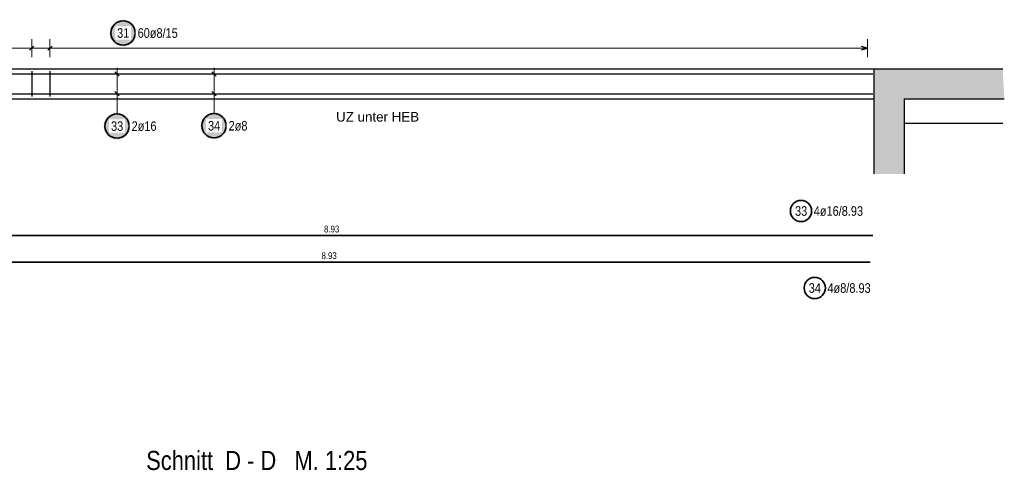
# Model space of a CAD drawing. Header units: millimetres. Extents: x -1.6 to 96.2, y -42.8 to 42.
# Tile 39 of 43: x 57.9 to 74.1, y 21 to 28.5. Entities that reach past the tile are written whole.
import ezdxf

# ---------------------------------------------------------------- set-up
doc = ezdxf.new("R2010")
doc.units = ezdxf.units.MM
doc.layers.add('Bewehrung', color=7, linetype='Continuous', lineweight=20)
doc.layers.add('Schraffuren', color=7, linetype='Continuous', lineweight=20)
doc.styles.add('Arial', font='arial.ttf')
doc.styles.add('Arial Narrow', font='ARIALN.TTF')

msp = doc.modelspace()

# ---------------------------------------------------------------- hatches: boundary and pattern name
at = {"layer": 'Schraffuren', "lineweight": 25, "true_color": 0xffffff}
for points in [[(59.823178, 28.253522), (59.823044, 28.2612), (59.822642, 28.268868), (59.821973, 28.276518), (59.821037, 28.28414), (59.819836, 28.291725), (59.818371, 28.299263), (59.816643, 28.306745), (59.814656, 28.314162), (59.81241, 28.321506), (59.80991, 28.328766), (59.807159, 28.335935), (59.804158, 28.343004), (59.800913, 28.349964), (59.797427, 28.356806), (59.793704, 28.363522), (59.789749, 28.370104), (59.785566, 28.376544), (59.781162, 28.382835), (59.77654, 28.388968), (59.771708, 28.394935), (59.76667, 28.400731), (59.761433, 28.406347), (59.756003, 28.411777), (59.750387, 28.417014), (59.744591, 28.422052), (59.738624, 28.426884), (59.732491, 28.431506), (59.7262, 28.43591), (59.71976, 28.440093), (59.713178, 28.444048), (59.706462, 28.44777), (59.69962, 28.451257), (59.69266, 28.454502), (59.685592, 28.457502), (59.678422, 28.460254), (59.671162, 28.462754), (59.663818, 28.465), (59.656401, 28.466987), (59.648919, 28.468714), (59.641381, 28.47018), (59.633796, 28.471381), (59.626174, 28.472317), (59.618524, 28.472986), (59.610856, 28.473388), (59.603178, 28.473522), (59.5955, 28.473388), (59.587832, 28.472986), (59.580182, 28.472317), (59.57256, 28.471381), (59.564975, 28.47018), (59.557437, 28.468714), (59.549955, 28.466987), (59.542538, 28.465), (59.535194, 28.462754), (59.527934, 28.460254), (59.520765, 28.457502), (59.513696, 28.454502), (59.506736, 28.451257), (59.499894, 28.44777), (59.493178, 28.444048), (59.486596, 28.440093), (59.480156, 28.43591), (59.473865, 28.431506), (59.467733, 28.426884), (59.461765, 28.422052), (59.455969, 28.417014), (59.450353, 28.411777), (59.444923, 28.406347), (59.439686, 28.400731), (59.434648, 28.394935), (59.429816, 28.388968), (59.425194, 28.382835), (59.42079, 28.376544), (59.416607, 28.370104), (59.412652, 28.363522), (59.40893, 28.356806), (59.405443, 28.349964), (59.402198, 28.343004), (59.399198, 28.335935), (59.396446, 28.328766), (59.393946, 28.321506), (59.3917, 28.314162), (59.389713, 28.306745), (59.387986, 28.299263), (59.38652, 28.291725), (59.385319, 28.28414), (59.384383, 28.276518), (59.383714, 28.268868), (59.383312, 28.2612), (59.383178, 28.253522), (59.383312, 28.245844), (59.383714, 28.238176), (59.384383, 28.230526), (59.385319, 28.222904), (59.38652, 28.215319), (59.387986, 28.207781), (59.389713, 28.200299), (59.3917, 28.192882), (59.393946, 28.185538), (59.396446, 28.178278), (59.399198, 28.171109), (59.402198, 28.16404), (59.405443, 28.15708), (59.40893, 28.150238), (59.412652, 28.143522), (59.416607, 28.13694), (59.42079, 28.1305), (59.425194, 28.124209), (59.429816, 28.118076), (59.434648, 28.112109), (59.439686, 28.106313), (59.444923, 28.100697), (59.450353, 28.095267), (59.455969, 28.09003), (59.461765, 28.084992), (59.467733, 28.08016), (59.473865, 28.075538), (59.480156, 28.071134), (59.486596, 28.066951), (59.493178, 28.062996), (59.499894, 28.059274), (59.506736, 28.055787), (59.513696, 28.052542), (59.520765, 28.049542), (59.527934, 28.04679), (59.535194, 28.04429), (59.542538, 28.042044), (59.549955, 28.040057), (59.557437, 28.03833), (59.564975, 28.036864), (59.57256, 28.035663), (59.580182, 28.034727), (59.587832, 28.034058), (59.5955, 28.033656), (59.603178, 28.033522), (59.610856, 28.033656), (59.618524, 28.034058), (59.626174, 28.034727), (59.633796, 28.035663), (59.641381, 28.036864), (59.648919, 28.03833), (59.656401, 28.040057), (59.663818, 28.042044), (59.671162, 28.04429), (59.678422, 28.04679), (59.685592, 28.049542), (59.69266, 28.052542), (59.69962, 28.055787), (59.706462, 28.059274), (59.713178, 28.062996), (59.71976, 28.066951), (59.7262, 28.071134), (59.732491, 28.075538), (59.738624, 28.08016), (59.744591, 28.084992), (59.750387, 28.09003), (59.756003, 28.095267), (59.761433, 28.100697), (59.76667, 28.106313), (59.771708, 28.112109), (59.77654, 28.118076), (59.781162, 28.124209), (59.785566, 28.1305), (59.789749, 28.13694), (59.793704, 28.143522), (59.797427, 28.150238), (59.800913, 28.15708), (59.804158, 28.16404), (59.807159, 28.171109), (59.80991, 28.178278), (59.81241, 28.185538), (59.814656, 28.192882), (59.816643, 28.200299), (59.818371, 28.207781), (59.819836, 28.215319), (59.821037, 28.222904), (59.821973, 28.230526), (59.822642, 28.238176)], [(59.723701, 26.717587), (59.723567, 26.725265), (59.723166, 26.732934), (59.722496, 26.740583), (59.72156, 26.748205), (59.720359, 26.75579), (59.718894, 26.763328), (59.717166, 26.77081), (59.715179, 26.778227), (59.712934, 26.785571), (59.710434, 26.792832), (59.707682, 26.800001), (59.704681, 26.807069), (59.701436, 26.814029), (59.69795, 26.820871), (59.694227, 26.827587), (59.690272, 26.834169), (59.68609, 26.84061), (59.681685, 26.8469), (59.677064, 26.853033), (59.672231, 26.859), (59.667193, 26.864796), (59.661956, 26.870412), (59.656526, 26.875842), (59.65091, 26.881079), (59.645115, 26.886117), (59.639147, 26.89095), (59.633014, 26.895571), (59.626724, 26.899975), (59.620284, 26.904158), (59.613701, 26.908113), (59.606985, 26.911836), (59.600143, 26.915322), (59.593183, 26.918567), (59.586115, 26.921568), (59.578946, 26.92432), (59.571685, 26.92682), (59.564342, 26.929065), (59.556924, 26.931052), (59.549442, 26.93278), (59.541904, 26.934245), (59.53432, 26.935446), (59.526698, 26.936382), (59.519048, 26.937051), (59.511379, 26.937453), (59.503701, 26.937587), (59.496024, 26.937453), (59.488355, 26.937051), (59.480705, 26.936382), (59.473083, 26.935446), (59.465499, 26.934245), (59.457961, 26.93278), (59.450479, 26.931052), (59.443061, 26.929065), (59.435718, 26.92682), (59.428457, 26.92432), (59.421288, 26.921568), (59.414219, 26.918567), (59.40726, 26.915322), (59.400418, 26.911836), (59.393701, 26.908113), (59.387119, 26.904158), (59.380679, 26.899975), (59.374389, 26.895571), (59.368256, 26.89095), (59.362288, 26.886117), (59.356493, 26.881079), (59.350877, 26.875842), (59.345447, 26.870412), (59.34021, 26.864796), (59.335172, 26.859), (59.330339, 26.853033), (59.325718, 26.8469), (59.321313, 26.84061), (59.317131, 26.834169), (59.313176, 26.827587), (59.309453, 26.820871), (59.305967, 26.814029), (59.302721, 26.807069), (59.299721, 26.800001), (59.296969, 26.792832), (59.294469, 26.785571), (59.292224, 26.778227), (59.290236, 26.77081), (59.288509, 26.763328), (59.287044, 26.75579), (59.285842, 26.748205), (59.284907, 26.740583), (59.284237, 26.732934), (59.283835, 26.725265), (59.283701, 26.717587), (59.283835, 26.709909), (59.284237, 26.702241), (59.284907, 26.694591), (59.285842, 26.686969), (59.287044, 26.679385), (59.288509, 26.671847), (59.290236, 26.664364), (59.292224, 26.656947), (59.294469, 26.649603), (59.296969, 26.642343), (59.299721, 26.635174), (59.302721, 26.628105), (59.305967, 26.621146), (59.309453, 26.614303), (59.313176, 26.607587), (59.317131, 26.601005), (59.321313, 26.594565), (59.325718, 26.588274), (59.330339, 26.582142), (59.335172, 26.576174), (59.34021, 26.570378), (59.345447, 26.564762), (59.350877, 26.559332), (59.356493, 26.554095), (59.362288, 26.549057), (59.368256, 26.544225), (59.374389, 26.539603), (59.380679, 26.535199), (59.387119, 26.531017), (59.393701, 26.527062), (59.400418, 26.523339), (59.40726, 26.519853), (59.414219, 26.516607), (59.421288, 26.513607), (59.428457, 26.510855), (59.435718, 26.508355), (59.443061, 26.50611), (59.450479, 26.504122), (59.457961, 26.502395), (59.465499, 26.500929), (59.473083, 26.499728), (59.480705, 26.498792), (59.488355, 26.498123), (59.496024, 26.497721), (59.503701, 26.497587), (59.511379, 26.497721), (59.519048, 26.498123), (59.526698, 26.498792), (59.53432, 26.499728), (59.541904, 26.500929), (59.549442, 26.502395), (59.556924, 26.504122), (59.564342, 26.50611), (59.571685, 26.508355), (59.578946, 26.510855), (59.586115, 26.513607), (59.593183, 26.516607), (59.600143, 26.519853), (59.606985, 26.523339), (59.613701, 26.527062), (59.620284, 26.531017), (59.626724, 26.535199), (59.633014, 26.539603), (59.639147, 26.544225), (59.645115, 26.549057), (59.65091, 26.554095), (59.656526, 26.559332), (59.661956, 26.564762), (59.667193, 26.570378), (59.672231, 26.576174), (59.677064, 26.582142), (59.681685, 26.588274), (59.68609, 26.594565), (59.690272, 26.601005), (59.694227, 26.607587), (59.69795, 26.614303), (59.701436, 26.621146), (59.704681, 26.628105), (59.707682, 26.635174), (59.710434, 26.642343), (59.712934, 26.649603), (59.715179, 26.656947), (59.717166, 26.664364), (59.718894, 26.671847), (59.720359, 26.679385), (59.72156, 26.686969), (59.722496, 26.694591), (59.723166, 26.702241)], [(61.323701, 26.723546), (61.323567, 26.731224), (61.323166, 26.738892), (61.322496, 26.746542), (61.32156, 26.754164), (61.320359, 26.761748), (61.318894, 26.769286), (61.317166, 26.776769), (61.315179, 26.784186), (61.312934, 26.79153), (61.310434, 26.79879), (61.307682, 26.805959), (61.304681, 26.813028), (61.301436, 26.819987), (61.29795, 26.82683), (61.294227, 26.833546), (61.290272, 26.840128), (61.28609, 26.846568), (61.281685, 26.852859), (61.277064, 26.858991), (61.272231, 26.864959), (61.267193, 26.870755), (61.261956, 26.876371), (61.256526, 26.881801), (61.25091, 26.887038), (61.245115, 26.892076), (61.239147, 26.896908), (61.233014, 26.90153), (61.226724, 26.905934), (61.220284, 26.910116), (61.213701, 26.914071), (61.206985, 26.917794), (61.200143, 26.92128), (61.193183, 26.924526), (61.186115, 26.927526), (61.178946, 26.930278), (61.171685, 26.932778), (61.164342, 26.935023), (61.156924, 26.937011), (61.149442, 26.938738), (61.141904, 26.940203), (61.13432, 26.941405), (61.126698, 26.942341), (61.119048, 26.94301), (61.111379, 26.943412), (61.103701, 26.943546), (61.096024, 26.943412), (61.088355, 26.94301), (61.080705, 26.942341), (61.073083, 26.941405), (61.065499, 26.940203), (61.057961, 26.938738), (61.050479, 26.937011), (61.043061, 26.935023), (61.035718, 26.932778), (61.028457, 26.930278), (61.021288, 26.927526), (61.014219, 26.924526), (61.00726, 26.92128), (61.000418, 26.917794), (60.993701, 26.914071), (60.987119, 26.910116), (60.980679, 26.905934), (60.974389, 26.90153), (60.968256, 26.896908), (60.962288, 26.892076), (60.956493, 26.887038), (60.950877, 26.881801), (60.945447, 26.876371), (60.94021, 26.870755), (60.935172, 26.864959), (60.930339, 26.858991), (60.925718, 26.852859), (60.921313, 26.846568), (60.917131, 26.840128), (60.913176, 26.833546), (60.909453, 26.82683), (60.905967, 26.819987), (60.902721, 26.813028), (60.899721, 26.805959), (60.896969, 26.79879), (60.894469, 26.79153), (60.892224, 26.784186), (60.890236, 26.776769), (60.888509, 26.769286), (60.887044, 26.761748), (60.885842, 26.754164), (60.884907, 26.746542), (60.884237, 26.738892), (60.883835, 26.731224), (60.883701, 26.723546), (60.883835, 26.715868), (60.884237, 26.708199), (60.884907, 26.70055), (60.885842, 26.692928), (60.887044, 26.685343), (60.888509, 26.677805), (60.890236, 26.670323), (60.892224, 26.662906), (60.894469, 26.655562), (60.896969, 26.648301), (60.899721, 26.641132), (60.902721, 26.634064), (60.905967, 26.627104), (60.909453, 26.620262), (60.913176, 26.613546), (60.917131, 26.606964), (60.921313, 26.600523), (60.925718, 26.594233), (60.930339, 26.5881), (60.935172, 26.582133), (60.94021, 26.576337), (60.945447, 26.570721), (60.950877, 26.565291), (60.956493, 26.560054), (60.962288, 26.555016), (60.968256, 26.550183), (60.974389, 26.545562), (60.980679, 26.541158), (60.987119, 26.536975), (60.993701, 26.53302), (61.000418, 26.529297), (61.00726, 26.525811), (61.014219, 26.522566), (61.021288, 26.519565), (61.028457, 26.516813), (61.035718, 26.514313), (61.043061, 26.512068), (61.050479, 26.510081), (61.057961, 26.508353), (61.065499, 26.506888), (61.073083, 26.505687), (61.080705, 26.504751), (61.088355, 26.504082), (61.096024, 26.50368), (61.103701, 26.503546), (61.111379, 26.50368), (61.119048, 26.504082), (61.126698, 26.504751), (61.13432, 26.505687), (61.141904, 26.506888), (61.149442, 26.508353), (61.156924, 26.510081), (61.164342, 26.512068), (61.171685, 26.514313), (61.178946, 26.516813), (61.186115, 26.519565), (61.193183, 26.522566), (61.200143, 26.525811), (61.206985, 26.529297), (61.213701, 26.53302), (61.220284, 26.536975), (61.226724, 26.541158), (61.233014, 26.545562), (61.239147, 26.550183), (61.245115, 26.555016), (61.25091, 26.560054), (61.256526, 26.565291), (61.261956, 26.570721), (61.267193, 26.576337), (61.272231, 26.582133), (61.277064, 26.5881), (61.281685, 26.594233), (61.28609, 26.600523), (61.290272, 26.606964), (61.294227, 26.613546), (61.29795, 26.620262), (61.301436, 26.627104), (61.304681, 26.634064), (61.307682, 26.641132), (61.310434, 26.648301), (61.312934, 26.655562), (61.315179, 26.662906), (61.317166, 26.670323), (61.318894, 26.677805), (61.320359, 26.685343), (61.32156, 26.692928), (61.322496, 26.70055), (61.323166, 26.708199)]]:
    msp.add_hatch(color=7, dxfattribs=at).paths.add_polyline_path(points)
at = {"layer": 'Schraffuren', "lineweight": 50, "true_color": 0xd7ffd7}
msp.add_hatch(color=254, dxfattribs=at).paths.add_polyline_path([(74.115488, 27.665301), (74.141706, 27.165301), (72.491293, 27.165301), (72.491293, 25.928375), (71.991293, 25.928375), (71.991293, 27.665301)])

# ---------------------------------------------------------------- linework, layer by layer
at = {"layer": 'Bewehrung', "color": 2, "linetype": 'Continuous', "lineweight": 35, "ltscale": 0.5}
msp.add_line((54.07051, 24.473205), (71.93051, 24.473205), dxfattribs=at)
msp.add_circle((71.014418, 24.046104), 0.175, dxfattribs=at)
at = {"layer": 'Schraffuren', "color": 5, "linetype": 'Continuous', "lineweight": 18, "ltscale": 0.5}
for p, q in [((58.095166, 27.853522), (58.095166, 28.153522)), ((58.394908, 27.853522), (58.394908, 28.153522)), ((71.883293, 27.853522), (71.883293, 28.153522)), ((71.883293, 28.003522), (54.198521, 28.003522)), ((59.503701, 27.679301), (59.503701, 27.151301)), ((61.103701, 27.679301), (61.103701, 27.151301)), ((59.653701, 27.579301), (59.353701, 27.579301)), ((61.253701, 27.579301), (60.953701, 27.579301)), ((59.653701, 27.251301), (59.353701, 27.251301)), ((59.503701, 26.917587), (59.503701, 27.151301)), ((61.253701, 27.251301), (60.953701, 27.251301)), ((61.103701, 26.923546), (61.103701, 27.151301))]:
    msp.add_line(p, q, dxfattribs=at)
at = {"layer": 'Schraffuren', "color": 3, "linetype": 'Continuous', "lineweight": 25, "ltscale": 0.5}
for p, q in [((58.059811, 27.968167), (58.130521, 28.038877)), ((58.359553, 27.968167), (58.430263, 28.038877)), ((71.883293, 28.003522), (71.783293, 28.030317)), ((71.783293, 27.976727), (71.883293, 28.003522)), ((58.095166, 27.625301), (58.095166, 27.205301)), ((58.394908, 27.625301), (58.394908, 27.205301)), ((54.11051, 27.579301), (71.971293, 27.579301)), ((59.539057, 27.543945), (59.468346, 27.614656)), ((61.139057, 27.543945), (61.068346, 27.614656)), ((54.11051, 27.251301), (71.971293, 27.251301)), ((59.539057, 27.215946), (59.468346, 27.286656)), ((61.139057, 27.215946), (61.068346, 27.286656))]:
    msp.add_line(p, q, dxfattribs=at)
at = {"layer": 'Schraffuren', "color": 3, "linetype": 'Continuous', "lineweight": 25}
for p, q in [((54.09051, 27.665301), (71.991293, 27.665301)), ((71.991293, 27.665301), (71.991293, 25.928375)), ((71.991293, 27.665301), (74.115488, 27.665301)), ((54.09051, 27.165301), (71.991293, 27.165301)), ((72.491293, 27.165301), (74.141706, 27.165301)), ((72.491293, 27.165301), (72.491293, 25.928375)), ((72.491293, 26.765301), (74.115488, 26.765301))]:
    msp.add_line(p, q, dxfattribs=at)
at = {"layer": 'Schraffuren', "color": 9, "linetype": 'Continuous', "lineweight": 0, "ltscale": 0.5}
for p, q in [((54.11051, 27.579301), (71.971293, 27.579301)), ((54.11051, 27.251301), (71.971293, 27.251301))]:
    msp.add_line(p, q, dxfattribs=at)
at = {"layer": 'Schraffuren', "color": 2, "linetype": 'Continuous', "lineweight": 35, "ltscale": 0.5}
msp.add_line((71.97299, 24.912906), (54.112206, 24.912906), dxfattribs=at)
for centre, radius in [((59.603178, 28.253522), 0.2), ((59.503701, 26.717587), 0.2), ((61.103701, 26.723546), 0.2), ((70.788198, 25.316901), 0.175)]:
    msp.add_circle(centre, radius, dxfattribs=at)

# ---------------------------------------------------------------- texts
at = {"color": 1, "lineweight": 70, "style": 'Arial Narrow'}
msp.add_text('Schnitt  D - D   M. 1:25', height=0.315, dxfattribs=at).set_placement((59.984399, 21.043105))
at = {"layer": 'Bewehrung', "color": 3, "lineweight": 25, "insert": (62.87676, 24.635705), "char_height": 0.1125, "attachment_point": 1, "line_spacing_factor": 0.9, "style": 'Arial Narrow'}
msp.add_mtext('8.93', dxfattribs=at)
at = {"layer": 'Bewehrung', "color": 2, "lineweight": 35, "char_height": 0.1575, "attachment_point": 1, "line_spacing_factor": 0.9, "style": 'Arial Narrow'}
for s, insert in [('34', (70.915193, 24.124854)), ('4ø8/8.93', (71.224418, 24.124854))]:
    msp.add_mtext(s, dxfattribs=dict(at, insert=insert))
at = {"layer": 'Schraffuren', "color": 2, "lineweight": 35, "style": 'Arial'}
msp.add_text('UZ unter HEB', height=0.1575, dxfattribs=at).set_placement((63.117753, 26.792163))
at = {"layer": 'Schraffuren', "color": 2, "lineweight": 35, "char_height": 0.1575, "attachment_point": 1, "line_spacing_factor": 0.9, "style": 'Arial Narrow'}
for s, insert in [('33', (70.688973, 25.395651)), ('4ø16/8.93', (70.998198, 25.395651))]:
    msp.add_mtext(s, dxfattribs=dict(at, insert=insert))
at = {"layer": 'Schraffuren', "color": 3, "lineweight": 25, "insert": (62.918848, 25.075406), "char_height": 0.1125, "attachment_point": 1, "line_spacing_factor": 0.9, "style": 'Arial Narrow'}
msp.add_mtext('8.93', dxfattribs=at)

# ---------------------------------------------------------------- next in the draw order: texts
at = {"layer": 'Schraffuren', "color": 2, "lineweight": 35, "char_height": 0.1575, "attachment_point": 1, "line_spacing_factor": 0.9, "style": 'Arial Narrow', "bg_fill": 3, "box_fill_scale": 1.2, "bg_fill_color": 256, "bg_fill_true_color": 13158600, "bg_fill_transparency": 0}
for s, insert in [('31', (59.503953, 28.332272)), ('60ø8/15', (59.843178, 28.332272)), ('34', (61.004476, 26.802296)), ('2ø8', (61.343701, 26.802296)), ('33', (59.404476, 26.796337)), ('2ø16', (59.743701, 26.796337))]:
    msp.add_mtext(s, dxfattribs=dict(at, insert=insert))

doc.saveas('drawing.dxf')
